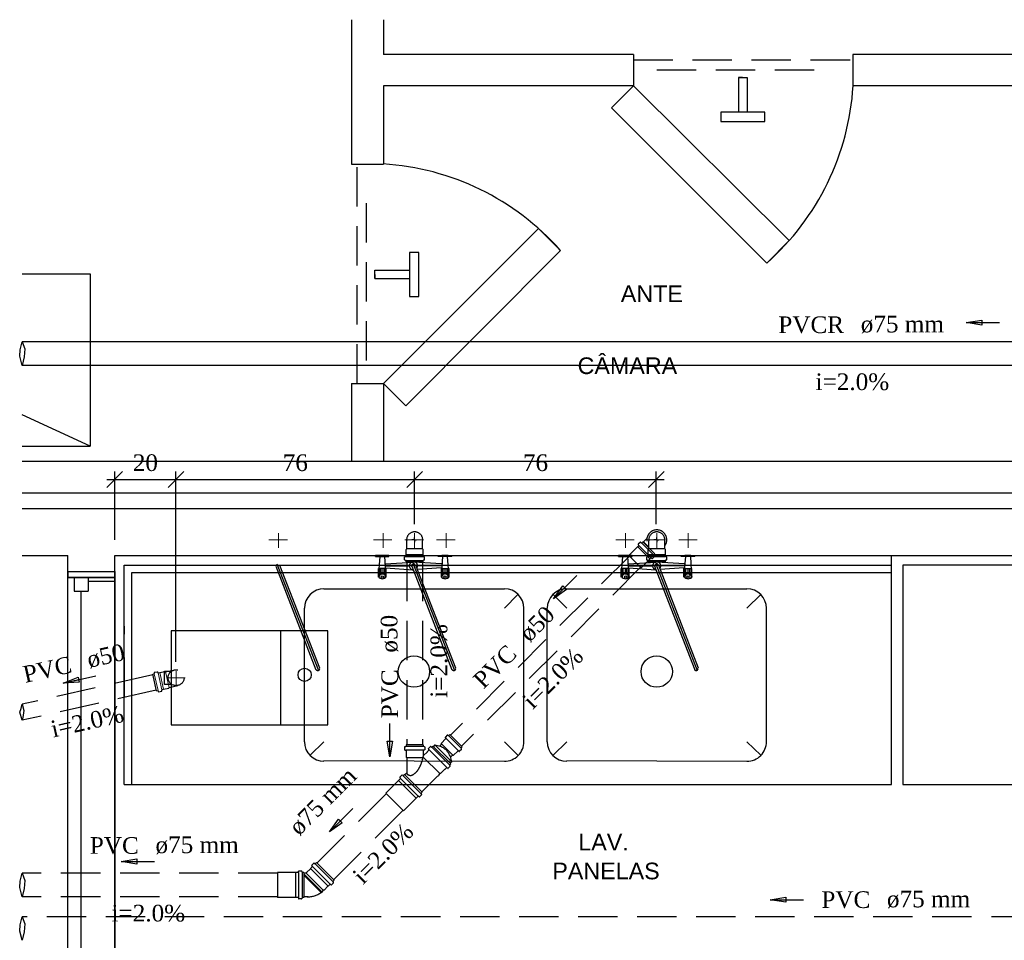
# Model space of a CAD drawing. Header units: millimetres. Extents: x 481 to 729890, y -1 to 83.
# Tile 8 of 60: x 532 to 545, y 10 to 22. Entities that reach past the tile are written whole.
import ezdxf

# ---------------------------------------------------------------- set-up
doc = ezdxf.new("R2010")
doc.units = ezdxf.units.MM
doc.header["$MEASUREMENT"] = 0
doc.linetypes.add('Dashed', pattern=[0.75, 0.5, -0.25])
doc.layers.add('3', color=1, linetype='Continuous')
for name, color, linetype, lineweight in [('Simbolos', 1, 'Continuous', 30), ('SIMBOLOS INT', 8, 'Continuous', 5), ('Simbolos_int', 1, 'Continuous', 30), ('TQ-Sentido tubo', 7, 'Continuous', 20), ('TQ-Seção tubo', 1, 'Continuous', 30), ('TQ-Textos tubo', 7, 'Continuous', 20)]:
    doc.layers.add(name, color=color, linetype=linetype, lineweight=lineweight)
doc.styles.add('Arial', font='arial.ttf')
doc.styles.add('TimesNewRoman', font='times.ttf')
doc.dimstyles.get("Standard").update_dxf_attribs({"dimtxt": 0.18, "dimasz": 0.18, "dimexe": 0.18, "dimexo": 0.0625, "dimgap": 0.09, "dimtad": 0, "dimtih": 1, "dimtoh": 1, "dimdec": 4, "dimzin": 0, "dimdsep": 46, "dimtxsty": 'Standard', "dimcen": 0.09, "dimadec": 0, "dimazin": 0, "dimtfac": 1, "dimtdec": 4, "dimtofl": 0, "dimtmove": 0, "dimatfit": 3, "dimfxl": 0, "dimtolj": 1, "dimtzin": 0, "dimarcsym": 0})
doc.dimstyles.new('UM_25.000000', dxfattribs={"dimtxt": 0.18, "dimasz": 0.2, "dimexe": 0.1, "dimexo": 0.2, "dimgap": 0, "dimtad": 1, "dimtih": 1, "dimtoh": 1, "dimdec": 1, "dimlfac": 25, "dimzin": 0, "dimdsep": 46, "dimtxsty": 'Standard', "dimblk": 'CLOSED', "dimblk1": 'CLOSED', "dimblk2": 'CLOSED', "dimcen": 0.09, "dimdle": 0.1, "dimadec": 1, "dimazin": 2, "dimtfac": 1, "dimtdec": 4, "dimtofl": 0, "dimtmove": 0, "dimatfit": 3, "dimldrblk": 'CLOSED', "dimfxl": 0, "dimtolj": 1, "dimarcsym": 0})

# ---------------------------------------------------------------- blocks, each defined once
blk = doc.blocks.new('_OBLIQUE')
at = {"color": 0, "linetype": 'ByBlock', "lineweight": -2}
blk.add_line((-0.5, -0.5), (0.5, 0.5), dxfattribs=at)
blk = doc.blocks.new('*D124')
at = {"color": 0, "linetype": 'Continuous', "lineweight": -2}
for p, q in [((533.668, 15.039), (533.668, 15.906)), ((534.446, 13.488), (534.446, 15.906)), ((533.568, 15.806), (534.546, 15.806))]:
    blk.add_line(p, q, dxfattribs=at)
at = {"layer": 'Defpoints', "color": 0}
for p in [(534.446, 15.806), (533.668, 14.839), (534.446, 13.288)]:
    blk.add_point(p, dxfattribs=at)
at = {"color": 0, "lineweight": -2, "xscale": 0.2, "yscale": 0.2, "zscale": 0.2, "rotation": 180}
blk.add_blockref('_OBLIQUE', (533.668, 15.806), dxfattribs=at)
at = {"color": 0, "lineweight": -2, "xscale": 0.2, "yscale": 0.2, "zscale": 0.2}
blk.add_blockref('_OBLIQUE', (534.446, 15.806), dxfattribs=at)
at = {"color": 7, "insert": (534.057, 16.018), "char_height": 0.2118, "attachment_point": 5, "rotation": 0.0057, "style": 'TimesNewRoman'}
blk.add_mtext('\\A1;20', dxfattribs=at)
blk = doc.blocks.new('*D125')
at = {"color": 0, "linetype": 'Continuous', "lineweight": -2}
for p, q in [((534.446, 13.488), (534.446, 15.906)), ((537.478, 15.239), (537.478, 15.906)), ((534.346, 15.806), (537.578, 15.806))]:
    blk.add_line(p, q, dxfattribs=at)
at = {"layer": 'Defpoints', "color": 0}
for p in [(537.478, 15.806), (537.478, 15.039), (534.446, 13.288)]:
    blk.add_point(p, dxfattribs=at)
at = {"color": 0, "lineweight": -2, "xscale": 0.2, "yscale": 0.2, "zscale": 0.2, "rotation": 180}
blk.add_blockref('_OBLIQUE', (534.446, 15.806), dxfattribs=at)
at = {"color": 0, "lineweight": -2, "xscale": 0.2, "yscale": 0.2, "zscale": 0.2}
blk.add_blockref('_OBLIQUE', (537.478, 15.806), dxfattribs=at)
at = {"color": 7, "insert": (535.962, 16.018), "char_height": 0.2118, "attachment_point": 5, "style": 'TimesNewRoman'}
blk.add_mtext('\\A1;76', dxfattribs=at)
blk = doc.blocks.new('*D126')
at = {"color": 0, "linetype": 'Continuous', "lineweight": -2}
for p, q in [((537.478, 15.239), (537.478, 15.906)), ((540.548, 15.239), (540.548, 15.906)), ((537.378, 15.806), (540.648, 15.806))]:
    blk.add_line(p, q, dxfattribs=at)
at = {"layer": 'Defpoints', "color": 0}
for p in [(540.548, 15.806), (537.478, 15.039), (540.548, 15.039)]:
    blk.add_point(p, dxfattribs=at)
at = {"color": 0, "lineweight": -2, "xscale": 0.2, "yscale": 0.2, "zscale": 0.2, "rotation": 180}
blk.add_blockref('_OBLIQUE', (537.478, 15.806), dxfattribs=at)
at = {"color": 0, "lineweight": -2, "xscale": 0.2, "yscale": 0.2, "zscale": 0.2}
blk.add_blockref('_OBLIQUE', (540.548, 15.806), dxfattribs=at)
at = {"color": 7, "insert": (539.013, 16.018), "char_height": 0.2118, "attachment_point": 5, "rotation": 0.0057, "style": 'TimesNewRoman'}
blk.add_mtext('\\A1;76', dxfattribs=at)

msp = doc.modelspace()

# ---------------------------------------------------------------- linework, layer by layer
at = {"color": 7}
for p, q in [((536.6771, 21.6476), (536.6771, 19.8126)), ((537.0821, 21.6476), (537.0821, 21.2046)), ((540.2591, 21.2046), (537.0821, 21.2046)), ((540.2591, 21.2046), (540.2591, 20.8086)), ((546.0341, 21.2046), (543.0461, 21.2046)), ((543.0461, 21.2046), (543.0461, 20.8086)), ((541.5941, 20.9136), (541.5941, 20.4726)), ((541.6421, 20.9136), (541.5941, 20.9136)), ((541.5941, 20.9136), (541.7021, 20.9136)), ((541.7021, 20.9136), (541.7021, 20.4726)), ((537.0821, 20.8086), (537.0821, 19.8906)), ((537.0821, 20.8086), (537.0821, 19.8126)), ((540.2591, 20.8086), (537.0821, 20.8086)), ((546.0341, 20.8086), (543.0461, 20.8086)), ((536.6771, 19.8126), (537.0821, 19.8126)), ((532.4913, 18.4206), (533.3561, 18.4206)), ((533.3561, 18.4206), (533.3561, 16.2306)), ((536.9711, 18.4656), (537.4121, 18.4656)), ((536.9711, 18.3576), (536.9711, 18.4656)), ((536.9711, 18.4116), (536.9711, 18.3576)), ((536.9711, 18.3576), (537.4121, 18.3576)), ((536.6771, 17.0256), (537.0821, 17.0256)), ((536.6771, 17.0256), (536.6771, 16.0326)), ((537.0821, 17.0256), (537.0821, 16.0326)), ((537.0821, 16.7076), (537.0821, 16.0326)), ((533.3561, 16.2306), (532.4913, 16.627)), ((532.4913, 16.2306), (533.3561, 16.2306)), ((546.0341, 16.0326), (532.4913, 16.0326)), ((546.4331, 15.6336), (532.4913, 15.6336)), ((532.4913, 15.4356), (547.0271, 15.4356)), ((532.4913, 14.8386), (533.0711, 14.8386)), ((533.0711, 5.0516), (533.0711, 14.8386)), ((533.6681, 14.8386), (560.1431, 14.8386)), ((533.6681, 5.0516), (533.6681, 14.8386)), ((533.0711, 14.6376), (533.0711, 14.5626)), ((533.0711, 14.6376), (533.6681, 14.6376)), ((533.0711, 14.5626), (533.0711, 14.6376)), ((533.6681, 14.5116), (533.6681, 14.6376)), ((533.6681, 14.6376), (533.6681, 14.5626)), ((533.7881, 14.7186), (543.5381, 14.7186)), ((533.7881, 11.9316), (533.7881, 14.7186)), ((543.5381, 11.9316), (543.5381, 14.7186)), ((533.3291, 14.5626), (533.0711, 14.5626)), ((533.6681, 14.5626), (533.0711, 14.5626)), ((533.0711, 14.5626), (533.6681, 14.5626)), ((533.0711, 5.0516), (533.0711, 14.5626)), ((533.1521, 14.5626), (533.3291, 14.5626)), ((533.1521, 14.5626), (533.1521, 14.3856)), ((533.3291, 14.5626), (533.3291, 14.3856)), ((533.3291, 14.5626), (533.3291, 14.5116)), ((533.6681, 14.5116), (533.3291, 14.5116)), ((533.6681, 14.5626), (533.6681, 5.0516)), ((533.8871, 14.6226), (543.5381, 14.6226)), ((533.8871, 11.9316), (533.8871, 14.6226)), ((533.1521, 14.3856), (533.3291, 14.3856)), ((533.2391, 14.3856), (533.2391, 5.0516)), ((533.7881, 11.9316), (543.5381, 11.9316))]:
    msp.add_line(p, q, dxfattribs=at)
at = {"color": 7, "linetype": 'Dashed'}
for p, q in [((540.2591, 21.1386), (543.0461, 21.1386)), ((540.5531, 21.0126), (542.7611, 21.0126)), ((536.7491, 17.0256), (536.7491, 19.8126)), ((536.8661, 17.3166), (536.8661, 19.5276)), ((533.7881, 14.8386), (533.9861, 14.8386)), ((543.3401, 14.8386), (543.5381, 14.8386)), ((543.5381, 13.0476), (543.5381, 14.8386)), ((533.7881, 13.9416), (533.7881, 13.8426)), ((533.7881, 13.5456), (533.7881, 13.4436)), ((533.7881, 13.4436), (533.7881, 13.0476)), ((533.7881, 13.1436), (533.7881, 13.0476))]:
    msp.add_line(p, q, dxfattribs=at)
at = {"color": 8}
for p, q in [((536.9801, 14.8296), (536.9801, 14.8386)), ((537.1511, 14.8386), (536.9801, 14.8386)), ((536.9801, 14.8296), (537.1511, 14.8296)), ((537.0191, 14.5656), (537.0401, 14.8296)), ((537.1061, 14.8386), (537.0281, 14.8386)), ((537.1181, 14.5656), (537.1001, 14.8296)), ((537.1511, 14.8296), (537.1511, 14.8386)), ((537.7751, 14.8296), (537.7751, 14.8386)), ((537.7751, 14.8386), (537.9491, 14.8386)), ((537.9491, 14.8296), (537.7751, 14.8296)), ((537.8171, 14.5656), (537.8351, 14.8296)), ((537.9041, 14.8386), (537.8231, 14.8386)), ((537.9161, 14.5656), (537.8951, 14.8296)), ((537.9491, 14.8296), (537.9491, 14.8386)), ((540.0671, 14.8296), (540.0671, 14.8386)), ((540.2411, 14.8386), (540.0671, 14.8386)), ((540.0671, 14.8296), (540.2411, 14.8296)), ((540.1001, 14.5656), (540.1241, 14.8296)), ((540.1931, 14.8386), (540.1121, 14.8386)), ((540.2051, 14.5656), (540.1871, 14.8296)), ((540.8651, 14.8296), (540.8651, 14.8386)), ((540.8651, 14.8386), (541.0361, 14.8386)), ((541.0361, 14.8296), (540.8651, 14.8296)), ((540.8981, 14.5656), (540.9221, 14.8296)), ((540.9881, 14.8386), (540.9101, 14.8386)), ((541.0001, 14.5656), (540.9851, 14.8296)), ((541.0361, 14.8296), (541.0361, 14.8386)), ((535.7141, 14.7036), (536.2241, 13.3896)), ((535.7291, 14.7336), (536.2571, 13.3806)), ((535.7591, 14.7186), (536.2691, 13.4136)), ((537.0191, 14.5656), (537.0191, 14.6736)), ((537.1181, 14.6736), (537.0191, 14.6736)), ((537.0281, 14.5776), (537.0281, 14.6736)), ((537.0431, 14.6076), (537.0431, 14.6736)), ((537.0671, 14.6076), (537.0671, 14.6736)), ((537.0911, 14.6076), (537.0911, 14.6736)), ((537.1031, 14.7336), (537.4631, 14.7576)), ((537.1061, 14.7096), (537.4181, 14.7096)), ((537.1061, 14.6856), (537.4571, 14.6586)), ((537.1061, 14.5776), (537.1061, 14.6736)), ((537.1181, 14.5656), (537.1181, 14.6736)), ((537.4421, 14.7036), (537.9521, 13.3896)), ((537.4571, 14.7336), (537.9851, 13.3806)), ((537.8201, 14.7336), (537.4691, 14.7576)), ((537.4871, 14.7186), (537.9971, 13.4136)), ((537.8201, 14.6856), (537.5111, 14.6616)), ((537.8171, 14.7096), (537.5171, 14.7096)), ((537.8171, 14.5656), (537.8171, 14.6736)), ((537.8171, 14.6736), (537.9161, 14.6736)), ((537.8231, 14.5776), (537.8231, 14.6736)), ((537.8411, 14.6076), (537.8411, 14.6736)), ((537.8651, 14.6076), (537.8651, 14.6736)), ((537.8891, 14.6076), (537.8891, 14.6736)), ((537.9041, 14.5776), (537.9041, 14.6736)), ((537.9161, 14.5656), (537.9161, 14.6736)), ((540.1001, 14.5656), (540.1001, 14.6736)), ((540.2051, 14.6736), (540.1001, 14.6736)), ((540.1121, 14.5776), (540.1121, 14.6736)), ((540.1271, 14.6076), (540.1271, 14.6736)), ((540.1571, 14.6076), (540.1571, 14.6736)), ((540.2051, 14.5656), (540.2051, 14.6736)), ((540.5261, 14.7036), (541.0361, 13.3896)), ((540.5411, 14.7336), (541.0661, 13.3806)), ((540.9041, 14.7336), (540.5531, 14.7576)), ((540.5741, 14.7186), (541.0811, 13.4136)), ((540.9041, 14.6856), (540.5921, 14.6616)), ((540.8981, 14.7096), (540.6011, 14.7096)), ((540.8981, 14.5656), (540.8981, 14.6736)), ((540.8981, 14.6736), (541.0001, 14.6736)), ((540.9101, 14.5776), (540.9101, 14.6736)), ((540.9251, 14.6076), (540.9251, 14.6736)), ((540.9521, 14.6076), (540.9521, 14.6736)), ((540.9731, 14.6076), (540.9731, 14.6736)), ((540.9941, 14.5776), (540.9941, 14.6736)), ((541.0001, 14.5656), (541.0001, 14.6736)), ((536.3261, 14.4186), (538.6181, 14.4186)), ((539.4101, 14.4186), (541.6991, 14.4186)), ((538.6181, 14.1696), (538.7891, 14.3436)), ((539.4101, 14.1696), (539.2391, 14.3436)), ((541.6991, 14.1696), (541.8761, 14.3436)), ((536.0801, 12.4746), (536.0801, 14.1696)), ((538.8671, 12.4746), (538.8671, 14.1696)), ((539.1611, 12.4746), (539.1611, 14.1696)), ((541.9481, 12.4746), (541.9481, 14.1696)), ((534.3851, 13.8816), (534.3851, 12.6876)), ((536.3741, 13.8816), (534.3851, 13.8816)), ((535.7771, 12.6876), (535.7771, 13.8816)), ((536.3741, 12.6876), (536.3741, 13.8816)), ((534.3851, 12.6876), (536.3741, 12.6876)), ((536.3261, 12.4746), (536.1491, 12.3036)), ((538.6181, 12.4746), (538.7891, 12.3036)), ((539.4101, 12.4746), (539.2391, 12.3036)), ((541.6991, 12.4746), (541.8761, 12.3036)), ((536.3261, 12.2346), (538.6181, 12.2256)), ((539.4101, 12.2346), (541.6991, 12.2256))]:
    msp.add_line(p, q, dxfattribs=at)
at = {"color": 8, "linetype": 'Dashed'}
for p, q in [((540.2411, 14.8296), (540.2411, 14.8386)), ((540.1751, 14.6076), (540.1751, 14.6736)), ((540.1931, 14.7336), (540.5441, 14.7576)), ((540.1931, 14.7096), (540.4961, 14.7096)), ((540.1931, 14.6856), (540.5441, 14.6586)), ((540.1961, 14.5776), (540.1961, 14.6736)), ((534.3011, 13.3716), (534.3851, 13.3716)), ((534.3011, 13.2036), (534.3011, 13.3716)), ((534.3851, 13.2036), (534.3011, 13.2036))]:
    msp.add_line(p, q, dxfattribs=at)
at = {"color": 7}
for points in [[(540.2591, 20.8086), (542.2361, 18.8406), (541.9541, 18.5526), (539.9801, 20.5296), (540.2591, 20.8086)], [(541.3691, 20.4726), (541.3691, 20.3556), (541.9271, 20.3556), (541.9271, 20.4726), (541.3691, 20.4726)], [(537.0821, 17.0256), (539.0501, 18.9936), (539.3321, 18.7146), (537.3641, 16.7436), (537.0821, 17.0256)], [(537.4121, 18.1326), (537.5291, 18.1326), (537.5291, 18.6906), (537.4121, 18.6906), (537.4121, 18.1326)]]:
    msp.add_lwpolyline(points, close=True, dxfattribs=at)
msp.add_lwpolyline([(543.6821, 14.7186), (543.6821, 11.9316), (551.6441, 11.9316), (551.6441, 14.7186), (543.6821, 14.7186)], dxfattribs=at)
at = {"color": 8}
for centre, radius in [((537.0671, 14.5656), 0.0145), ((537.8651, 14.5656), 0.0145), ((540.1571, 14.5656), 0.0145), ((540.9521, 14.5656), 0.0145), ((537.4691, 13.3656), 0.199), ((540.5531, 13.3656), 0.199), ((536.0801, 13.3236), 0.0836)]:
    msp.add_circle(centre, radius, dxfattribs=at)
at = {"color": 7, "linetype": 'Continuous'}
for centre, start, end in [((539.7821, 21.0066), 311.514, 356.514), ((536.8781, 16.5486), 41.5137, 86.5137)]:
    msp.add_arc(centre, 3.2726, start, end, dxfattribs=at)
at = {"color": 8, "linetype": 'Dashed'}
for centre, radius, start, end in [((537.4631, 14.7096), 0.0517, 90, 263.716), ((537.4631, 14.7096), 0.0517, 318.689, 90), ((540.5531, 14.7096), 0.0517, 90, 263.716), ((540.5531, 14.7096), 0.0517, 318.689, 90), ((537.4631, 14.7096), 0.0239, 21.2026, 201.203), ((540.5531, 14.7096), 0.0239, 21.2026, 201.203)]:
    msp.add_arc(centre, radius, start, end, dxfattribs=at)
at = {"color": 8}
for centre, radius, start, end in [((537.0671, 14.5656), 0.0511, 0, 180), ((537.0671, 14.6076), 0.0622, 214.76, 325.24), ((537.0221, 14.5656), 0.0071, 274.791, 85.2085), ((537.0671, 14.5656), 0.0425, 144.583, 170.417), ((537.0401, 14.5986), 0.0071, 229.791, 40.2085), ((537.0671, 14.5656), 0.0425, 99.5829, 125.417), ((537.0671, 14.6136), 0.0071, 184.791, 355.209), ((537.0671, 14.5656), 0.0425, 54.5829, 80.4171), ((537.1001, 14.5986), 0.0071, 139.791, 310.209), ((537.1061, 14.5656), 0.0071, 94.7915, 265.209), ((537.0671, 14.5656), 0.0425, 9.58295, 35.4171), ((537.8651, 14.5656), 0.0511, 0, 180), ((537.8651, 14.6076), 0.0622, 214.76, 325.24), ((537.8201, 14.5656), 0.0071, 274.791, 85.2085), ((537.8651, 14.5656), 0.0425, 144.583, 170.417), ((537.8351, 14.5986), 0.0071, 229.791, 40.2085), ((537.8651, 14.5656), 0.0425, 99.5829, 125.417), ((537.8651, 14.6136), 0.0071, 184.791, 355.209), ((537.8651, 14.5656), 0.0425, 54.5829, 80.4171), ((537.8951, 14.5986), 0.0071, 139.791, 310.209), ((537.9041, 14.5656), 0.0071, 94.7915, 265.209), ((537.8651, 14.5656), 0.0425, 9.58295, 35.4171), ((540.1571, 14.5656), 0.0511, 0, 180), ((540.1571, 14.6076), 0.0622, 214.76, 325.24), ((540.1121, 14.5656), 0.0071, 274.791, 85.2085), ((540.1571, 14.5656), 0.0425, 144.583, 170.417), ((540.1241, 14.5986), 0.0071, 229.791, 40.2085), ((540.1571, 14.5656), 0.0425, 99.5829, 125.417), ((540.1571, 14.6136), 0.0071, 184.791, 355.209), ((540.1571, 14.5656), 0.0425, 54.5829, 80.4171), ((540.1811, 14.5986), 0.0071, 139.791, 310.209), ((540.1961, 14.5656), 0.0071, 94.7915, 265.209), ((540.1571, 14.5656), 0.0425, 9.58295, 35.4171), ((540.9521, 14.5656), 0.0511, 0, 180), ((540.9521, 14.6076), 0.0622, 214.76, 325.24), ((540.9521, 14.5656), 0.0425, 144.583, 170.417), ((540.9101, 14.5656), 0.0071, 274.791, 85.2085), ((540.9221, 14.5986), 0.0071, 229.791, 40.2085), ((540.9521, 14.5656), 0.0425, 99.5829, 125.417), ((540.9521, 14.6136), 0.0071, 184.791, 355.209), ((540.9521, 14.5656), 0.0425, 54.5829, 80.4171), ((540.9761, 14.5986), 0.0071, 139.791, 310.209), ((540.9521, 14.5656), 0.0425, 9.58295, 35.4171), ((540.9941, 14.5656), 0.0071, 94.7915, 265.209), ((536.3261, 14.1696), 0.2488, 90, 180), ((538.6181, 14.1696), 0.2488, 0.00003, 90), ((539.4101, 14.1696), 0.2488, 90, 180), ((541.6991, 14.1696), 0.2488, 0.00003, 90), ((536.2481, 13.4016), 0.0239, 201.203, 21.2026), ((537.9761, 13.4016), 0.0239, 201.203, 21.2026), ((541.0541, 13.4016), 0.0239, 201.203, 21.2026), ((536.3261, 12.4746), 0.2488, 180, 270), ((538.6181, 12.4746), 0.2488, 270, 0.00003), ((539.4101, 12.4746), 0.2488, 180, 270), ((541.6991, 12.4746), 0.2488, 270, 0.00003)]:
    msp.add_arc(centre, radius, start, end, dxfattribs=at)
at = {"layer": '3', "color": 5, "linetype": 'Continuous'}
for p, q in [((532.4682, 17.4522), (532.4913, 17.5557)), ((532.4913, 17.5557), (532.5236, 17.464)), ((532.4603, 17.3731), (532.4682, 17.4522)), ((532.5236, 17.464), (532.5176, 17.3632)), ((532.4913, 17.2557), (532.4603, 17.3731)), ((532.5176, 17.3632), (532.4913, 17.2557))]:
    msp.add_line(p, q, dxfattribs=at)
at = {"layer": '3', "color": 1, "linetype": 'Dashed'}
for p, q in [((532.4608, 12.8505), (532.4772, 12.8958)), ((532.4772, 12.8958), (532.4913, 12.9515)), ((532.4913, 12.9515), (532.5143, 12.8711)), ((532.4913, 12.7465), (532.4608, 12.8505)), ((532.502, 12.7826), (532.4913, 12.7465)), ((532.5143, 12.8711), (532.502, 12.7826)), ((532.4682, 10.7009), (532.4913, 10.8044)), ((532.4913, 10.8044), (532.5236, 10.7127)), ((532.4603, 10.6218), (532.4682, 10.7009)), ((532.5236, 10.7127), (532.5176, 10.6119)), ((532.4913, 10.5044), (532.4603, 10.6218)), ((532.5176, 10.6119), (532.4913, 10.5044)), ((532.4603, 10.069), (532.4682, 10.1481)), ((532.4682, 10.1481), (532.4913, 10.2516)), ((532.4913, 10.2516), (532.5236, 10.1599)), ((532.5236, 10.1599), (532.5176, 10.0591)), ((532.4913, 9.9516), (532.4603, 10.069)), ((532.5176, 10.0591), (532.4913, 9.9516))]:
    msp.add_line(p, q, dxfattribs=at)
at = {"layer": 'Simbolos', "linetype": 'Dashed'}
for p, q in [((537.3771, 14.9246), (537.3771, 15.0256)), ((537.5791, 14.9246), (537.5791, 15.0256)), ((540.376, 15.0147), (540.364, 15.0027)), ((540.376, 15.0147), (540.5302, 14.8605)), ((540.4281, 15.0556), (540.3851, 15.0136)), ((540.4531, 14.9246), (540.4531, 15.0256)), ((540.6551, 14.9246), (540.6551, 15.0256)), ((537.3691, 14.9176), (537.3771, 14.9246)), ((537.3691, 14.8506), (537.3691, 14.9176)), ((537.5871, 14.9176), (537.5791, 14.9246)), ((537.5871, 14.8506), (537.5871, 14.9176)), ((540.311, 14.9496), (540.2007, 14.8393)), ((540.3117, 14.9503), (540.311, 14.9496)), ((540.3251, 14.9638), (540.3117, 14.9503)), ((540.318, 14.9779), (540.3251, 14.9694)), ((540.3435, 15.0076), (540.3187, 14.9829)), ((540.3484, 15.0083), (540.3591, 15.002)), ((540.4451, 14.9176), (540.4531, 14.9246)), ((540.4451, 14.8506), (540.4451, 14.9176)), ((540.6631, 14.9176), (540.6551, 14.9246)), ((540.6631, 14.8506), (540.6631, 14.9176)), ((537.3511, 14.7866), (537.3511, 14.8216)), ((537.3541, 14.8256), (537.3651, 14.8266)), ((537.3541, 14.7826), (537.3661, 14.7796)), ((537.3691, 14.8496), (537.3691, 14.8506)), ((537.3691, 14.8306), (537.3691, 14.8496)), ((537.3691, 14.7586), (537.3691, 14.7756)), ((537.5871, 14.8496), (537.5871, 14.8506)), ((537.5871, 14.8306), (537.5871, 14.8496)), ((537.5871, 14.7586), (537.5871, 14.7756)), ((537.6021, 14.7826), (537.5901, 14.7796)), ((537.6021, 14.8256), (537.5911, 14.8266)), ((537.6051, 14.7866), (537.6051, 14.8216)), ((540.4651, 14.7955), (540.3548, 14.6852)), ((540.4271, 14.7866), (540.4271, 14.8216)), ((540.4301, 14.8256), (540.4411, 14.8266)), ((540.4301, 14.7826), (540.4421, 14.7796)), ((540.4451, 14.8496), (540.4451, 14.8506)), ((540.4451, 14.8306), (540.4451, 14.8496)), ((540.4451, 14.7586), (540.4451, 14.7756)), ((540.4658, 14.7962), (540.4651, 14.7955)), ((540.4793, 14.8096), (540.4658, 14.7962)), ((540.4934, 14.8026), (540.4849, 14.8096)), ((540.5231, 14.828), (540.4984, 14.8033)), ((540.5238, 14.833), (540.5174, 14.8436)), ((540.5302, 14.8605), (540.5182, 14.8485)), ((540.6631, 14.8496), (540.6631, 14.8506)), ((540.6631, 14.8306), (540.6631, 14.8496)), ((540.6631, 14.7586), (540.6631, 14.7756)), ((540.6781, 14.7826), (540.6661, 14.7796)), ((540.6781, 14.8256), (540.6671, 14.8266)), ((540.6811, 14.7866), (540.6811, 14.8216)), ((537.3691, 14.7586), (537.5871, 14.7586)), ((540.4451, 14.7586), (540.6631, 14.7586)), ((534.3142, 13.3615), (534.4254, 13.3865)), ((534.1505, 13.333), (534.1671, 13.3367)), ((534.1982, 13.1202), (534.1505, 13.333)), ((534.1706, 13.3529), (534.1703, 13.3405)), ((534.1739, 13.3567), (534.208, 13.3643)), ((534.2126, 13.3623), (534.216, 13.3518)), ((534.2207, 13.3487), (534.2393, 13.3529)), ((534.2393, 13.3529), (534.2402, 13.3531)), ((534.2402, 13.3531), (534.3056, 13.3678)), ((534.3056, 13.3678), (534.3142, 13.3615)), ((534.2685, 13.136), (534.287, 13.1402)), ((534.287, 13.1402), (534.288, 13.1404)), ((534.288, 13.1404), (534.3533, 13.1551)), ((534.3533, 13.1551), (534.3584, 13.1644)), ((534.3584, 13.1644), (534.4697, 13.1894)), ((534.1982, 13.1202), (534.2148, 13.124)), ((534.2249, 13.1109), (534.2194, 13.1219)), ((534.2295, 13.1088), (534.2636, 13.1165)), ((534.2669, 13.1203), (534.2654, 13.1312)), ((537.8748, 12.5134), (537.8133, 12.4519)), ((537.8677, 12.5276), (537.8748, 12.5191)), ((537.8932, 12.5573), (537.8684, 12.5325)), ((537.8981, 12.558), (537.9087, 12.5516)), ((537.9257, 12.5644), (537.9137, 12.5523)), ((538.0798, 12.4102), (537.9257, 12.5644)), ((537.3508, 12.4081), (537.3508, 12.3727)), ((537.3544, 12.4116), (537.3657, 12.4145)), ((537.3692, 12.4364), (537.3685, 12.4187)), ((537.587, 12.4364), (537.3692, 12.4364)), ((537.587, 12.4364), (537.5877, 12.4187)), ((537.6018, 12.4116), (537.5905, 12.4145)), ((537.6054, 12.4081), (537.6054, 12.3727)), ((537.6775, 12.4123), (537.6528, 12.3876)), ((537.6931, 12.4067), (537.6825, 12.413)), ((537.7107, 12.4201), (537.698, 12.4074)), ((537.9356, 12.1953), (537.7107, 12.4201)), ((537.7362, 12.4343), (537.7164, 12.4145)), ((537.7362, 12.4343), (537.8005, 12.4166)), ((537.8133, 12.4406), (537.7921, 12.4194)), ((537.8133, 12.4519), (537.8133, 12.4406)), ((538.0735, 12.3826), (538.0671, 12.3932)), ((538.0798, 12.4102), (538.0678, 12.3982)), ((537.3544, 12.3692), (537.365, 12.3685)), ((537.3685, 12.3635), (537.3692, 12.278)), ((537.3692, 12.278), (537.377, 12.2702)), ((537.377, 12.2702), (537.377, 12.075)), ((537.5877, 12.3635), (537.5877, 12.3056)), ((537.6018, 12.3692), (537.5912, 12.3685)), ((537.6351, 12.343), (537.5948, 12.3027)), ((537.6591, 12.3685), (537.6351, 12.3444)), ((537.6351, 12.3444), (537.6351, 12.343)), ((537.6591, 12.3741), (537.652, 12.3826)), ((537.9497, 12.2207), (537.9321, 12.2851)), ((537.9561, 12.2978), (537.9349, 12.2766)), ((537.9674, 12.2978), (537.9561, 12.2978)), ((538.0289, 12.3593), (537.9674, 12.2978)), ((538.0431, 12.3522), (538.0346, 12.3593)), ((538.0728, 12.3777), (538.048, 12.3529)), ((537.5757, 12.2539), (537.5714, 12.2412)), ((537.884, 12.1436), (537.8599, 12.1196)), ((537.8896, 12.1436), (537.8981, 12.1366)), ((537.9278, 12.162), (537.9031, 12.1373)), ((537.9222, 12.1776), (537.9285, 12.167)), ((537.9356, 12.1953), (537.9229, 12.1825)), ((537.9497, 12.2207), (537.9299, 12.2009)), ((537.2964, 12.0128), (537.29, 12.0206)), ((537.3155, 12.0503), (537.2907, 12.0255)), ((537.331, 12.0446), (537.3204, 12.051)), ((537.3487, 12.0581), (537.336, 12.0453)), ((537.3487, 12.0581), (537.5735, 11.8332)), ((537.377, 12.075), (537.3544, 12.0524)), ((537.7708, 12.0418), (537.5679, 11.8389)), ((537.7708, 12.0418), (537.7751, 12.0376)), ((537.7836, 12.0461), (537.7751, 12.0376)), ((537.7984, 12.0694), (537.7793, 12.0503)), ((537.7793, 12.0503), (537.7836, 12.0461)), ((537.8083, 12.0694), (537.7984, 12.0694)), ((537.8585, 12.1196), (537.8083, 12.0694)), ((537.8599, 12.1196), (537.8585, 12.1196)), ((537.2723, 11.9817), (537.1125, 11.8219)), ((537.2964, 12.0072), (537.2723, 11.9831)), ((537.2723, 11.9831), (537.2723, 11.9817)), ((537.1125, 11.8219), (537.1125, 11.8191)), ((537.1125, 11.8191), (537.3345, 11.597)), ((537.5226, 11.7809), (537.4986, 11.7568)), ((537.5283, 11.7809), (537.5361, 11.7745)), ((537.5658, 11.8), (537.541, 11.7752)), ((537.5601, 11.8155), (537.5665, 11.8049)), ((537.5735, 11.8332), (537.5608, 11.8205)), ((537.4972, 11.7568), (537.3374, 11.597)), ((537.4986, 11.7568), (537.4972, 11.7568)), ((537.3374, 11.597), (537.3345, 11.597)), ((536.1777, 10.8871), (536.1536, 10.863)), ((536.1777, 10.8927), (536.1706, 10.9012)), ((536.1961, 10.9309), (536.1713, 10.9061)), ((536.2116, 10.9252), (536.2003, 10.9309)), ((536.2293, 10.9387), (536.2166, 10.9259)), ((536.4542, 10.7138), (536.2293, 10.9387)), ((535.7369, 10.8134), (535.7349, 10.8114)), ((535.7349, 10.8114), (535.7349, 10.4974)), ((535.9629, 10.8134), (535.7369, 10.8134)), ((535.9639, 10.8144), (535.9629, 10.8134)), ((535.9979, 10.8144), (535.9639, 10.8144)), ((536.0019, 10.8184), (536.0029, 10.8284)), ((536.0419, 10.8314), (536.0069, 10.8314)), ((536.0489, 10.8164), (536.0459, 10.8284)), ((536.0709, 10.8134), (536.0529, 10.8134)), ((536.0709, 10.8134), (536.0709, 10.4954)), ((536.0992, 10.8057), (536.0709, 10.8057)), ((536.1034, 10.8114), (536.1027, 10.8093)), ((536.1536, 10.8616), (536.1034, 10.8114)), ((536.1536, 10.863), (536.1536, 10.8616)), ((536.3771, 10.6382), (536.3269, 10.5879)), ((536.3785, 10.6382), (536.3771, 10.6382)), ((536.4025, 10.6622), (536.3785, 10.6382)), ((536.4082, 10.6622), (536.4167, 10.6551)), ((536.4464, 10.6806), (536.4216, 10.6558)), ((536.4407, 10.6961), (536.4464, 10.6848)), ((536.4542, 10.7138), (536.4414, 10.7011)), ((536.2887, 10.5597), (536.2936, 10.5561)), ((536.3021, 10.5646), (536.2936, 10.5561)), ((536.317, 10.5879), (536.2979, 10.5689)), ((536.2979, 10.5689), (536.3021, 10.5646)), ((536.3269, 10.5879), (536.317, 10.5879)), ((535.7369, 10.4954), (535.7349, 10.4974)), ((535.9629, 10.4954), (535.7369, 10.4954)), ((535.9639, 10.4944), (535.9629, 10.4954)), ((535.9979, 10.4944), (535.9639, 10.4944)), ((536.0019, 10.4904), (536.0029, 10.4804)), ((536.0419, 10.4774), (536.0069, 10.4774)), ((536.0489, 10.4924), (536.0459, 10.4804)), ((536.0709, 10.4954), (536.0529, 10.4954)), ((536.1239, 10.5038), (536.0709, 10.5031))]:
    msp.add_line(p, q, dxfattribs=at)
msp.add_circle((534.4476, 13.2879), 0.1014, dxfattribs=at)
for centre, radius, start, end in [((537.4781, 15.0386), 0.1022, 352.826, 187.174), ((540.5541, 15.0386), 0.1022, 352.826, 187.174), ((540.3216, 14.98), 0.004, 135, 220), ((540.3223, 14.9666), 0.004, 315, 40), ((540.3463, 15.0048), 0.004, 60, 135), ((540.3612, 15.0055), 0.004, 240, 315), ((537.3551, 14.8216), 0.004, 95, 180), ((537.3551, 14.7866), 0.004, 180, 255), ((537.3651, 14.8306), 0.004, 275, 0), ((537.3651, 14.7756), 0.004, 0, 75), ((537.5911, 14.8306), 0.004, 180, 265), ((537.5911, 14.7756), 0.004, 105, 180), ((537.6011, 14.8216), 0.004, 0, 85), ((537.6011, 14.7866), 0.004, 285, 0), ((540.4311, 14.8216), 0.004, 95, 180), ((540.4311, 14.7866), 0.004, 180, 255), ((540.4411, 14.8306), 0.004, 275, 0.00002), ((540.4411, 14.7756), 0.004, 0.00002, 75), ((540.4821, 14.8068), 0.004, 50, 135), ((540.4955, 14.8061), 0.004, 230, 315), ((540.521, 14.8457), 0.004, 135, 210), ((540.5203, 14.8308), 0.004, 315, 30), ((540.6671, 14.8306), 0.004, 180, 265), ((540.6671, 14.7756), 0.004, 105, 180), ((540.6771, 14.8216), 0.004, 0.00002, 85), ((540.6771, 14.7866), 0.004, 285, 0.00002), ((534.1662, 13.3406), 0.004, 282.645, 357.645), ((534.1747, 13.3528), 0.004, 102.645, 177.645), ((534.2089, 13.3604), 0.004, 17.6454, 102.645), ((534.2199, 13.3526), 0.004, 197.645, 282.645), ((534.2693, 13.1321), 0.004, 102.645, 187.645), ((534.2157, 13.1201), 0.004, 27.6454, 102.645), ((534.2286, 13.1127), 0.004, 207.645, 282.645), ((534.2627, 13.1204), 0.004, 282.645, 7.64542), ((537.8713, 12.5297), 0.004, 135, 220), ((537.872, 12.5163), 0.004, 315, 39.9999), ((537.896, 12.5545), 0.004, 60, 135), ((537.9108, 12.5552), 0.004, 240, 315), ((537.3551, 12.4081), 0.004, 105, 180), ((537.3643, 12.4187), 0.004, 285, 0.00011), ((537.5919, 12.4187), 0.004, 180, 255), ((537.6011, 12.4081), 0.004, 0.00019, 75), ((537.6556, 12.3848), 0.004, 135, 220), ((537.6803, 12.4095), 0.004, 59.9998, 135), ((537.6952, 12.4102), 0.004, 240, 315), ((537.7298, 12.2143), 0.2142, 19.154, 70.846), ((538.0707, 12.3954), 0.004, 135, 210), ((537.3551, 12.3727), 0.004, 180, 265), ((537.365, 12.3642), 0.004, 0.00011, 84.9998), ((537.0722, 12.3897), 0.5265, 344.666, 345.614), ((537.0722, 12.3897), 0.5265, 345.614, 350.389), ((537.5912, 12.3642), 0.004, 94.9996, 180), ((537.5919, 12.3056), 0.004, 180, 315), ((537.6011, 12.3727), 0.004, 275, 0.00019), ((537.6563, 12.3713), 0.004, 315, 40), ((538.0318, 12.3565), 0.004, 50.0001, 135), ((538.0452, 12.3558), 0.004, 230, 315), ((538.0699, 12.3805), 0.004, 315, 29.9999), ((537.2603, 12.3006), 0.3185, 320.641, 334.695), ((537.0722, 12.3897), 0.5265, 334.695, 343.076), ((537.8868, 12.1408), 0.004, 50, 135), ((537.9002, 12.1401), 0.004, 230, 315), ((537.9257, 12.1797), 0.004, 135, 210), ((537.925, 12.1648), 0.004, 315, 30.0001), ((537.2935, 12.0227), 0.004, 135, 220), ((537.2935, 12.01), 0.004, 315, 40), ((537.3183, 12.0475), 0.004, 60, 135), ((537.3331, 12.0482), 0.004, 240, 315), ((537.5241, 12.1712), 0.1769, 213.33, 213.966), ((537.4244, 12.104), 0.0575, 213.966, 255.614), ((537.4244, 12.104), 0.0575, 255.614, 297.262), ((537.3699, 12.2108), 0.1769, 297.262, 320.641), ((537.5255, 11.778), 0.004, 50, 135), ((537.5382, 11.778), 0.004, 230, 315), ((537.5637, 11.8176), 0.004, 135, 210), ((537.5629, 11.8028), 0.004, 315, 30), ((536.1741, 10.9033), 0.004, 135, 220), ((536.1748, 10.8899), 0.004, 315, 39.9999), ((536.1989, 10.9281), 0.004, 60.0003, 135), ((536.2137, 10.9288), 0.004, 240, 315), ((535.9979, 10.8184), 0.004, 270, 355), ((536.0069, 10.8274), 0.004, 90, 175), ((536.0419, 10.8274), 0.004, 15, 90), ((536.0529, 10.8174), 0.004, 195, 270), ((536.0992, 10.81), 0.004, 270, 0.00016), ((536.4054, 10.6594), 0.004, 50.0001, 135), ((536.4188, 10.6587), 0.004, 230, 315), ((536.4443, 10.6983), 0.004, 135, 210), ((536.4435, 10.6834), 0.004, 315, 29.9997), ((536.1183, 10.7909), 0.2876, 268.684, 306.57), ((535.9979, 10.4904), 0.004, 5.00001, 90), ((536.0069, 10.4814), 0.004, 185, 270), ((536.0419, 10.4814), 0.004, 270, 345), ((536.0529, 10.4914), 0.004, 90, 165)]:
    msp.add_arc(centre, radius, start, end, dxfattribs=at)
at = {"layer": 'SIMBOLOS INT', "linetype": 'Continuous'}
for p, q in [((535.8611, 15.0386), (535.6271, 15.0386)), ((535.7501, 15.0386), (535.7501, 15.1226)), ((535.7501, 15.1226), (535.7501, 14.9396)), ((535.7501, 15.0386), (535.8611, 15.0386)), ((537.1901, 15.0386), (536.9561, 15.0386)), ((537.0791, 15.0386), (537.0791, 15.1226)), ((537.0791, 15.1226), (537.0791, 14.9396)), ((537.0791, 15.0386), (537.1901, 15.0386)), ((537.9911, 15.0386), (537.7571, 15.0386)), ((537.8771, 15.0386), (537.8771, 15.1226)), ((537.8771, 15.1226), (537.8771, 14.9396)), ((537.8771, 15.0386), (537.9911, 15.0386)), ((540.2661, 15.0386), (540.0321, 15.0386)), ((540.1551, 15.0386), (540.1551, 15.1226)), ((540.1551, 15.1226), (540.1551, 14.9396)), ((540.1551, 15.0386), (540.2661, 15.0386)), ((541.0671, 15.0386), (540.8331, 15.0386)), ((540.9531, 15.0386), (540.9531, 15.1226)), ((540.9531, 15.1226), (540.9531, 14.9396)), ((540.9531, 15.0386), (541.0671, 15.0386))]:
    msp.add_line(p, q, dxfattribs=at)
at = {"layer": 'SIMBOLOS INT', "linetype": 'Dashed'}
for p, q in [((537.5891, 15.0386), (537.3551, 15.0386)), ((537.4781, 15.0386), (537.4781, 15.1226)), ((537.4781, 15.1226), (537.4781, 14.9396)), ((537.4781, 15.0386), (537.5891, 15.0386)), ((540.6651, 15.0386), (540.4311, 15.0386)), ((540.5541, 15.0386), (540.5541, 15.1226)), ((540.5541, 15.1226), (540.5541, 14.9396)), ((540.5541, 15.0386), (540.6651, 15.0386)), ((534.2177, 13.1246), (534.17, 13.3373)), ((534.2655, 13.1354), (534.2178, 13.3481)), ((534.2393, 13.3529), (534.287, 13.1402)), ((534.3011, 13.2876), (534.3011, 13.3716)), ((534.3142, 13.3615), (534.3584, 13.1644)), ((534.5611, 13.2876), (534.3271, 13.2876)), ((534.4471, 13.3716), (534.4471, 13.1886)), ((534.4471, 13.2876), (534.5611, 13.2876))]:
    msp.add_line(p, q, dxfattribs=at)
at = {"layer": 'Simbolos_int', "linetype": 'Dashed'}
for p, q in [((537.4781, 15.0386), (537.4421, 15.0386)), ((537.4781, 15.0386), (537.4781, 15.0686)), ((537.4781, 15.0386), (537.5031, 15.0386)), ((537.4781, 15.0386), (537.4781, 15.0096)), ((540.4531, 14.9456), (540.3851, 15.0136)), ((540.5541, 15.0386), (540.5181, 15.0386)), ((540.5541, 15.0386), (540.5541, 15.0686)), ((540.5541, 15.0386), (540.5791, 15.0386)), ((540.5541, 15.0386), (540.5541, 15.0096)), ((537.5791, 14.9246), (537.3771, 14.9246)), ((540.3117, 14.9503), (540.4658, 14.7962)), ((540.3272, 14.9659), (540.4814, 14.8117)), ((540.3619, 15.0005), (540.516, 14.8464)), ((540.6551, 14.9246), (540.4531, 14.9246)), ((537.5871, 14.8496), (537.3691, 14.8496)), ((537.3691, 14.8276), (537.5871, 14.8276)), ((537.3691, 14.7786), (537.5871, 14.7786)), ((540.2007, 14.8393), (540.3548, 14.6852)), ((540.6631, 14.8496), (540.4451, 14.8496)), ((540.4451, 14.8276), (540.6631, 14.8276)), ((540.4451, 14.7786), (540.6631, 14.7786)), ((538.0311, 12.3614), (537.8769, 12.5156)), ((538.0657, 12.3961), (537.9116, 12.5502)), ((537.5877, 12.4159), (537.3685, 12.4159)), ((537.9207, 12.1804), (537.6959, 12.4053)), ((537.9497, 12.2207), (537.7362, 12.4343)), ((537.9674, 12.2978), (537.8133, 12.4519)), ((537.5877, 12.3678), (537.3685, 12.3678)), ((537.5849, 12.2702), (537.377, 12.2702)), ((537.5877, 12.2801), (537.7984, 12.0694)), ((537.8868, 12.1465), (537.6619, 12.3713)), ((537.2999, 12.0093), (537.5248, 11.7844)), ((537.3338, 12.0432), (537.5587, 11.8184)), ((537.3544, 12.0524), (537.5679, 11.8389)), ((537.2723, 11.9831), (537.4986, 11.7568)), ((536.4047, 10.6643), (536.1798, 10.8892)), ((536.4393, 10.699), (536.2144, 10.9238)), ((535.9639, 10.8144), (535.9639, 10.4944)), ((536.0019, 10.8134), (536.0019, 10.4954)), ((536.0499, 10.8134), (536.0499, 10.4954)), ((536.0709, 10.8057), (536.0709, 10.5031)), ((536.2979, 10.5689), (536.0709, 10.7958)), ((536.2887, 10.5597), (536.0709, 10.7775)), ((536.317, 10.5879), (536.0992, 10.8057)), ((536.3785, 10.6382), (536.1536, 10.863))]:
    msp.add_line(p, q, dxfattribs=at)
msp.add_arc((540.5541, 15.0386), 0.1272, 322.861, 217.139, dxfattribs=at)
at = {"layer": 'TQ-Seção tubo', "color": 5}
for p, q in [((549.6393, 17.5557), (532.4913, 17.5557)), ((549.9377, 17.2557), (532.4913, 17.2557))]:
    msp.add_line(p, q, dxfattribs=at)
at = {"layer": 'TQ-Seção tubo', "linetype": 'Dashed'}
for p, q in [((540.207, 14.833), (537.9321, 12.558)), ((537.3781, 14.7586), (537.3781, 12.4364)), ((537.5781, 14.7586), (537.5781, 12.4364)), ((540.3485, 14.6915), (538.0735, 12.4166)), ((534.1524, 13.3242), (532.4913, 12.9515)), ((534.1962, 13.129), (532.4913, 12.7465)), ((537.1175, 11.8141), (536.2357, 10.9323)), ((537.3296, 11.602), (536.4478, 10.7202)), ((535.7349, 10.8044), (532.4913, 10.8044)), ((535.7349, 10.5044), (532.4913, 10.5044)), ((552.8045, 10.2516), (532.4913, 10.2516))]:
    msp.add_line(p, q, dxfattribs=at)

# ---------------------------------------------------------------- texts
at = {"char_height": 0.2118, "line_spacing_factor": 0.798, "style": 'Arial'}
for s, insert, width, attachment_point in [('ANTE', (540.0971, 18.0605), 1.468697, 7), ('CÂMARA', (539.5481, 17.1425), 2.357434, 7), ('LAV.', (539.8779, 11.0934), 1.194827, 8), ('PANELAS', (539.9089, 10.7234), 2.542699, 8)]:
    msp.add_mtext(s, dxfattribs=dict(at, insert=insert, width=width, attachment_point=attachment_point))
at = {"layer": 'TQ-Textos tubo', "char_height": 0.2118, "line_spacing_factor": 0.798, "style": 'TimesNewRoman'}
for s, insert, width, attachment_point in [('PVCR', (542.9336, 17.6615), 1.439162, 9), ('ø75 mm', (543.1456, 17.6615), 1.825803, 7), ('i=2.0%', (543.0396, 16.9375), 1.613688, 8), ('PVC', (533.9737, 11.0456), 1.071317, 9), ('ø75 mm', (534.1857, 11.0456), 1.825803, 7), ('PVC', (543.2671, 10.3575), 1.071317, 9), ('ø75 mm', (543.4781, 10.3575), 1.825803, 7), ('i=2.0%', (534.0947, 10.1865), 1.613688, 8)]:
    msp.add_mtext(s, dxfattribs=dict(at, insert=insert, width=width, attachment_point=attachment_point))
for s, insert, width, attachment_point, rotation in [('ø50', (538.9457, 13.721), 0.829666, 7, 45.00011), ('ø50', (537.2722, 13.6066), 0.829666, 7, 90.00021), ('i=2.0%', (537.8962, 13.5006), 1.613688, 8, 90.00021), ('ø50', (533.3453, 13.3988), 0.829666, 7, 12.64518), ('PVC', (538.7957, 13.571), 1.071317, 9, 45.00011), ('i=2.0%', (539.3117, 13.205), 1.613688, 8, 45.00011), ('PVC', (533.1393, 13.3528), 1.071317, 9, 12.64518), ('PVC', (537.2722, 13.3946), 1.071317, 9, 90.00021), ('i=2.0%', (533.3427, 12.6253), 1.613688, 8, 12.64518), ('ø75 mm', (536.3925, 11.6362), 1.825803, 8, 45.00011), ('i=2.0%', (537.1547, 10.978), 1.613688, 8, 45.00011)]:
    msp.add_mtext(s, dxfattribs=dict(at, insert=insert, width=width, attachment_point=attachment_point, rotation=rotation))

# ---------------------------------------------------------------- dimensions: what is measured, and where the dimension line sits
at = {"linetype": 'Continuous'}
for base, p1, p2, text, picture, middle in [((534.4463, 15.8058), (533.6681, 14.8386), (534.4463, 13.2876), '20', '*D124', (534.0572, 16.0176)), ((540.5481, 15.8058), (537.4781, 15.0386), (540.5481, 15.0386), '76', '*D126', (539.0131, 16.0176))]:
    dim = msp.add_linear_dim(base=base, p1=p1, p2=p2, text=text, dimstyle='UM_25.000000', override={"dimtxt": 0.2118, "dimasz": 0.2, "dimexe": 0.1, "dimexo": 0.2, "dimtad": 1, "dimtih": 0, "dimtoh": 0, "dimdec": 1, "dimlfac": 25, "dimzin": 8, "dimtxsty": 'TimesNewRoman', "dimblk": 'OBLIQUE', "dimblk1": 'OBLIQUE', "dimblk2": 'OBLIQUE', "dimsah": 1, "dimdle": 0.1, "dimse1": 0, "dimse2": 0, "dimclrt": 7, "dimadec": 1, "dimazin": 3, "dimtmove": 2, "dimldrblk": 'OBLIQUE'}, dxfattribs=at)
    dim.commit()
    dim.dimension.update_dxf_attribs({"geometry": picture, "text_midpoint": middle, "dimtype": 160, "text_rotation": 0.00573})
dim = msp.add_linear_dim(base=(537.4781, 15.8058), p1=(534.4463, 13.2876), p2=(537.4781, 15.0386), text='76', dimstyle='UM_25.000000', override={"dimtxt": 0.2118, "dimasz": 0.2, "dimexe": 0.1, "dimexo": 0.2, "dimtad": 1, "dimtih": 0, "dimtoh": 0, "dimdec": 1, "dimlfac": 25, "dimzin": 8, "dimtxsty": 'TimesNewRoman', "dimblk": 'OBLIQUE', "dimblk1": 'OBLIQUE', "dimblk2": 'OBLIQUE', "dimsah": 1, "dimdle": 0.1, "dimse1": 0, "dimse2": 0, "dimclrt": 7, "dimadec": 1, "dimazin": 3, "dimtmove": 2, "dimldrblk": 'OBLIQUE'}, dxfattribs=at)
dim.commit()
dim.dimension.update_dxf_attribs({"geometry": '*D125', "text_midpoint": (535.9622, 16.0176), "dimtype": 160})

# ---------------------------------------------------------------- leaders
at = {"layer": 'TQ-Sentido tubo'}
for points in [[(544.4828, 17.7989), (544.9064, 17.7989)], [(539.2405, 14.2886), (539.5401, 14.5882)], [(533.0134, 13.2198), (533.4267, 13.3125)], [(537.1636, 12.2837), (537.1636, 12.7073)], [(536.3945, 11.328), (536.6941, 11.6276)], [(533.7478, 10.9522), (534.1714, 10.9522)], [(541.9932, 10.4672), (542.4168, 10.4672)]]:
    msp.add_leader(points, dimstyle='Standard', override={"dimasz": 0.2, "dimldrblk": 'CLOSED'}, dxfattribs=at)

doc.saveas('drawing.dxf')
